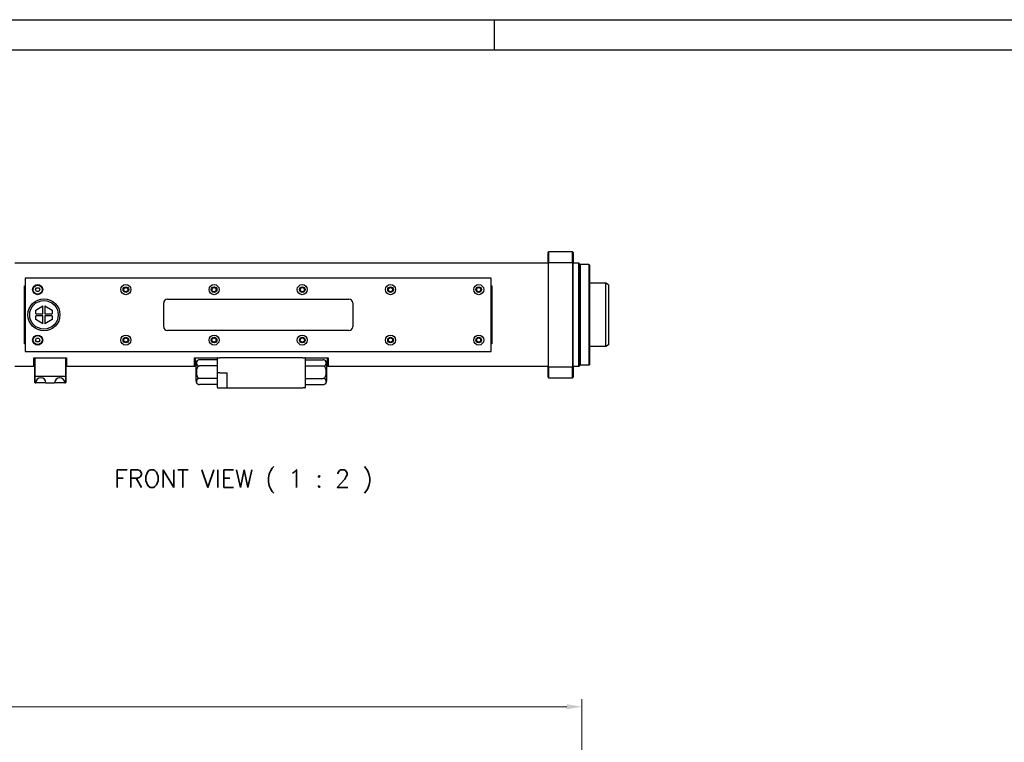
# Model space of a CAD drawing. Extents: x -428 to 763, y 561 to 1437.
# Tile 6 of 12: x -21 to 370, y 1150 to 1437. Entities that reach past the tile are written whole.
import ezdxf

# ---------------------------------------------------------------- set-up
doc = ezdxf.new("R2010")
doc.units = 0
doc.header["$LTSCALE"] = 25.4
doc.layers.get('0').update_dxf_attribs({"linetype": 'CONTINUOUS'})
doc.layers.get('Defpoints').update_dxf_attribs({"linetype": 'CONTINUOUS'})
doc.layers.add('ATA-DIM', color=252, linetype='CONTINUOUS', lineweight=25)
doc.layers.add('ATA-TEXT', color=7, linetype='CONTINUOUS')
doc.styles.get("Standard").update_dxf_attribs({"font": 'simplex.shx'})
doc.dimstyles.new('ata_A0', dxfattribs={"dimtxt": 6, "dimasz": 6, "dimexe": 3, "dimexo": 3, "dimgap": 3, "dimtad": 0, "dimtih": 1, "dimtoh": 1, "dimdec": 6, "dimdsep": 46, "dimtxsty": 'Standard', "dimcen": 0, "dimclrd": 252, "dimclre": 252, "dimclrt": 4, "dimadec": 6, "dimazin": 2, "dimtfac": 1, "dimtdec": 6, "dimtofl": 0, "dimtmove": 0, "dimatfit": 3, "dimfxl": 0, "dimtolj": 1, "dimtzin": 0, "dimlwd": 0, "dimlwe": 0, "dimarcsym": 0})

# ---------------------------------------------------------------- blocks, each defined once
blk = doc.blocks.new('*D8402')
at = {"layer": 'ATA-DIM', "color": 252, "lineweight": 0}
for p, q in [((-343.65, 1040.87), (-343.65, 1167.37)), ((-337.65, 1164.37), (-91.43, 1164.37)), ((196.35, 1164.37), (-70.37, 1164.37)), ((202.35, 967.37), (202.35, 1167.37))]:
    blk.add_line(p, q, dxfattribs=at)
at = {"layer": 'ATA-DIM', "color": 252}
for points in [[(-337.65, 1165.37), (-337.65, 1163.37), (-343.65, 1164.37)], [(196.35, 1163.37), (196.35, 1165.37), (202.35, 1164.37)]]:
    blk.add_solid(points, dxfattribs=at)
at = {"layer": 'Defpoints', "color": 0}
for p in [(202.35, 1164.37), (-343.65, 1037.87), (202.35, 964.37)]:
    blk.add_point(p, dxfattribs=at)
at = {"layer": 'ATA-DIM', "color": 4, "insert": (-88.43, 1167.37), "char_height": 6, "attachment_point": 1}
blk.add_mtext('\\A1;546', dxfattribs=at)
blk = doc.blocks.new('ata-Border-A0-002')
at = {"color": 253, "ltscale": 0.5}
for p, q in [((0, 841), (1189, 841)), ((596, 841), (596, 829))]:
    blk.add_line(p, q, dxfattribs=at)
blk.add_line((10, 829), (1179, 829))

msp = doc.modelspace()

# ---------------------------------------------------------------- linework, layer by layer
for p, q in [((188.9171081, 1344.607349), (189.1671081, 1344.857349)), ((188.9171081, 1340.5334222), (188.9171081, 1344.607349)), ((198.6671081, 1344.857349), (189.1671081, 1344.857349)), ((189.1671081, 1344.857349), (189.1671081, 1340.6239087)), ((198.9171081, 1344.607349), (198.6671081, 1344.857349)), ((198.6671081, 1340.6239087), (198.6671081, 1344.857349)), ((198.9171081, 1344.607349), (198.9171081, 1340.5334222)), ((188.9171081, 1340.357349), (-22.5828919, 1340.357349)), ((188.9171081, 1340.5334222), (188.9171081, 1299.1812759)), ((189.1671081, 1340.6239087), (198.6671081, 1340.6239087)), ((189.1671081, 1299.0907894), (189.1671081, 1340.6239087)), ((198.6671081, 1340.6239087), (198.6671081, 1299.0907894)), ((198.9171081, 1299.1812759), (198.9171081, 1340.5334222)), ((201.1671081, 1340.357349), (198.9171081, 1340.357349)), ((201.4171081, 1340.107349), (201.1671081, 1340.357349)), ((201.1671081, 1299.357349), (201.1671081, 1340.357349)), ((201.4171081, 1340.107349), (201.4171081, 1299.607349)), ((201.4171081, 1339.607349), (201.6671081, 1339.857349)), ((205.1671081, 1339.857349), (201.6671081, 1339.857349)), ((201.6671081, 1339.857349), (201.6671081, 1299.857349)), ((205.3546081, 1339.669849), (205.1671081, 1339.857349)), ((205.1671081, 1339.857349), (205.1671081, 1299.857349)), ((205.3549704, 1339.6694138), (205.4171081, 1339.5947622)), ((205.4171081, 1339.5947622), (205.4171081, 1320.5623458)), ((-18.5828919, 1334.357349), (-18.5828919, 1305.357349)), ((166.4171081, 1334.357349), (-18.5828919, 1334.357349)), ((166.4171081, 1305.357349), (166.4171081, 1334.357349)), ((211.9171081, 1332.357349), (205.4171081, 1332.357349)), ((212.9171081, 1331.7799988), (211.9171081, 1332.357349)), ((211.9171081, 1307.357349), (211.9171081, 1332.357349)), ((-18.8328919, 1331.3137883), (-18.5828919, 1331.3137883)), ((-18.8328919, 1308.4009098), (-18.8328919, 1331.3137883)), ((-14.4489063, 1329.861708), (-14.0121242, 1330.609519)), ((-14.0196741, 1329.109538), (-14.4489063, 1329.861708)), ((-13.1536596, 1329.1051791), (-14.0196741, 1329.109538)), ((-14.0121242, 1330.609519), (-13.1461097, 1330.6051601)), ((-12.7168775, 1329.8529901), (-13.1536596, 1329.1051791)), ((-13.1461097, 1330.6051601), (-12.7168775, 1329.8529901)), ((166.4171081, 1331.3137883), (166.6671081, 1331.3137883)), ((166.6671081, 1331.3137883), (166.6671081, 1308.4009098)), ((212.9171081, 1331.7799988), (212.9171081, 1307.9346993)), ((36.4171081, 1315.107349), (36.4171081, 1324.607349)), ((37.9171081, 1326.107349), (109.9171081, 1326.107349)), ((111.4171081, 1324.607349), (111.4171081, 1315.107349)), ((-14.3409001, 1321.719798), (-11.4979749, 1323.3774399)), ((-14.3345756, 1320.2434232), (-14.3409001, 1321.719798)), ((-11.4846017, 1320.2556319), (-11.4979749, 1323.3774399)), ((-10.6979822, 1323.3808669), (-7.8409597, 1321.7476424)), ((-10.6979822, 1323.3808669), (-10.6846091, 1320.2590589)), ((-7.8409597, 1321.7476424), (-7.8346352, 1320.2712676)), ((205.4171081, 1319.1523523), (205.4171081, 1320.5623458)), ((-14.3345756, 1320.2434232), (-11.4846017, 1320.2556319)), ((-11.4811747, 1319.4556392), (-14.3311486, 1319.4434305)), ((-14.3248241, 1317.9670557), (-14.3311486, 1319.4434305)), ((-11.4678016, 1316.3338312), (-14.3248241, 1317.9670557)), ((-11.4678016, 1316.3338312), (-11.4811747, 1319.4556392)), ((-10.6846091, 1320.2590589), (-7.8346352, 1320.2712676)), ((-7.8312082, 1319.4712749), (-10.6811821, 1319.4590662)), ((-10.6811821, 1319.4590662), (-10.6678089, 1316.3372582)), ((-7.8248837, 1317.9949001), (-10.6678089, 1316.3372582)), ((-7.8312082, 1319.4712749), (-7.8248837, 1317.9949001)), ((205.4171081, 1319.1523523), (205.4171081, 1300.1199359)), ((109.9171081, 1313.607349), (37.9171081, 1313.607349)), ((-14.4489063, 1309.861708), (-14.0121242, 1310.609519)), ((-14.0196741, 1309.109538), (-14.4489063, 1309.861708)), ((-13.1536596, 1309.1051791), (-14.0196741, 1309.109538)), ((-14.0121242, 1310.609519), (-13.1461097, 1310.6051601)), ((-12.7168775, 1309.8529901), (-13.1536596, 1309.1051791)), ((-13.1461097, 1310.6051601), (-12.7168775, 1309.8529901)), ((-18.5828919, 1308.4009098), (-18.8328919, 1308.4009098)), ((-18.5828919, 1305.357349), (166.4171081, 1305.357349)), ((166.6671081, 1308.4009098), (166.4171081, 1308.4009098)), ((211.9171081, 1307.357349), (205.4171081, 1307.357349)), ((212.9171081, 1307.9346993), (211.9171081, 1307.357349)), ((-15.0828919, 1299.357349), (-15.0828919, 1302.857349)), ((-15.0828919, 1302.857349), (-2.0828919, 1302.857349)), ((-14.8328919, 1302.857349), (-14.8328919, 1302.8555109)), ((-14.8328919, 1302.8555109), (-14.8328919, 1295.4609024)), ((-14.5828919, 1295.357349), (-14.5828919, 1302.857349)), ((-2.5828919, 1302.857349), (-2.5828919, 1295.357349)), ((-2.3328919, 1302.8555109), (-2.3328919, 1302.857349)), ((-2.3328919, 1295.4609024), (-2.3328919, 1302.8555109)), ((-2.0828919, 1302.857349), (-2.0828919, 1299.357349)), ((48.6671081, 1299.357349), (48.6671081, 1302.857349)), ((48.6671081, 1302.857349), (57.9171081, 1302.857349)), ((48.9171081, 1302.857349), (48.9171081, 1299.607349)), ((57.6671081, 1302.0148263), (50.6671081, 1302.0148263)), ((57.6671081, 1302.607349), (57.6671081, 1296.857349)), ((57.9171081, 1302.857349), (58.6671081, 1302.857349)), ((91.6671081, 1302.857349), (58.6671081, 1302.857349)), ((91.6671081, 1302.857349), (92.4171081, 1302.857349)), ((92.4171081, 1302.857349), (101.6671081, 1302.857349)), ((92.6671081, 1291.107349), (92.6671081, 1302.607349)), ((92.6671081, 1302.0148263), (99.6671081, 1302.0148263)), ((101.4171081, 1299.607349), (101.4171081, 1302.857349)), ((101.6671081, 1302.857349), (101.6671081, 1299.357349)), ((-15.0828919, 1299.357349), (-22.5828919, 1299.357349)), ((-14.8328919, 1299.607349), (-15.0828919, 1299.357349)), ((-2.3328919, 1299.607349), (-2.0828919, 1299.357349)), ((48.6671081, 1299.357349), (-2.0828919, 1299.357349)), ((48.9171081, 1299.607349), (48.6671081, 1299.357349)), ((49.1671081, 1300.5148263), (49.1671081, 1293.6998718)), ((57.6671081, 1299.5610877), (50.6671081, 1299.5610877)), ((92.6671081, 1299.5610877), (99.6671081, 1299.5610877)), ((101.1671081, 1293.6998718), (101.1671081, 1300.5148263)), ((101.4171081, 1299.607349), (101.6671081, 1299.357349)), ((188.9171081, 1299.357349), (101.6671081, 1299.357349)), ((188.9171081, 1295.107349), (188.9171081, 1299.1812759)), ((198.6671081, 1299.0907894), (189.1671081, 1299.0907894)), ((189.1671081, 1299.0907894), (189.1671081, 1294.857349)), ((198.6671081, 1294.857349), (198.6671081, 1299.0907894)), ((201.1671081, 1299.357349), (198.9171081, 1299.357349)), ((198.9171081, 1299.1812759), (198.9171081, 1295.107349)), ((201.4171081, 1299.607349), (201.1671081, 1299.357349)), ((201.4171081, 1300.107349), (201.6671081, 1299.857349)), ((205.1671081, 1299.857349), (201.6671081, 1299.857349)), ((205.3546081, 1300.044849), (205.1671081, 1299.857349)), ((205.4171081, 1300.1199359), (205.3549702, 1300.0452841)), ((-14.5828919, 1295.357349), (-14.8328919, 1295.4609024)), ((-14.8328919, 1295.4609024), (-14.8328919, 1293.107349)), ((-14.5828919, 1292.857349), (-14.8328919, 1293.107349)), ((-2.5828919, 1295.357349), (-14.5828919, 1295.357349)), ((-14.5828919, 1292.857349), (-14.5828919, 1295.357349)), ((-2.3328919, 1295.4609024), (-2.5828919, 1295.357349)), ((-2.5828919, 1295.357349), (-2.5828919, 1292.857349)), ((-2.5828919, 1292.857349), (-2.3328919, 1293.107349)), ((-2.3328919, 1293.107349), (-2.3328919, 1295.4609024)), ((57.6671081, 1294.6536104), (50.6671081, 1294.6536104)), ((57.6671081, 1296.857349), (57.6671081, 1291.107349)), ((58.6671081, 1296.857349), (57.6671081, 1296.857349)), ((58.6671081, 1296.857349), (61.6671081, 1296.857349)), ((61.4171081, 1296.857349), (61.4171081, 1291.107349)), ((92.6671081, 1294.6536104), (99.6671081, 1294.6536104)), ((188.9171081, 1295.107349), (189.1671081, 1294.857349)), ((189.1671081, 1294.857349), (198.6671081, 1294.857349)), ((198.6671081, 1294.857349), (198.9171081, 1295.107349)), ((-14.5828919, 1292.857349), (-14.3328919, 1292.857349)), ((-10.3328919, 1292.857349), (-14.3328919, 1292.857349)), ((-10.3328919, 1292.857349), (-6.8328919, 1292.857349)), ((-2.8328919, 1292.857349), (-6.8328919, 1292.857349)), ((-2.8328919, 1292.857349), (-2.5828919, 1292.857349)), ((57.6671081, 1292.1998718), (50.6671081, 1292.1998718)), ((57.9171081, 1290.857349), (60.4171081, 1290.857349)), ((60.4171081, 1290.857349), (61.6671081, 1290.857349)), ((61.6671081, 1290.857349), (91.6671081, 1290.857349)), ((92.4171081, 1290.857349), (91.6671081, 1290.857349)), ((92.6671081, 1292.1998718), (99.6671081, 1292.1998718))]:
    msp.add_line(p, q)
for centre, radius in [((-13.5828919, 1329.857349), 2), ((-13.5828919, 1329.857349), 1.75), ((21.4171081, 1329.857349), 2), ((21.4171081, 1329.857349), 1.125), ((21.4171081, 1329.857349), 0.8105), ((56.4171081, 1329.857349), 2), ((56.4171081, 1329.857349), 1.125), ((56.4171081, 1329.857349), 0.8105), ((91.4171081, 1329.857349), 2), ((91.4171081, 1329.857349), 1.125), ((91.4171081, 1329.857349), 0.8105), ((126.4171081, 1329.857349), 2), ((126.4171081, 1329.857349), 1.125), ((126.4171081, 1329.857349), 0.8105), ((161.4171081, 1329.857349), 2), ((161.4171081, 1329.857349), 1.125), ((161.4171081, 1329.857349), 0.8105), ((-11.0828919, 1319.857349), 6.35), ((-11.0828919, 1319.857349), 5.6625945), ((-13.5828919, 1309.857349), 2), ((-13.5828919, 1309.857349), 1.75), ((21.4171081, 1309.857349), 2), ((21.4171081, 1309.857349), 1.125), ((21.4171081, 1309.857349), 0.8105), ((56.4171081, 1309.857349), 2), ((56.4171081, 1309.857349), 1.125), ((56.4171081, 1309.857349), 0.8105), ((91.4171081, 1309.857349), 2), ((91.4171081, 1309.857349), 1.125), ((91.4171081, 1309.857349), 0.8105), ((126.4171081, 1309.857349), 2), ((126.4171081, 1309.857349), 1.125), ((126.4171081, 1309.857349), 0.8105), ((161.4171081, 1309.857349), 2), ((161.4171081, 1309.857349), 1.125), ((161.4171081, 1309.857349), 0.8105)]:
    msp.add_circle(centre, radius)
for centre, radius, start, end in [((37.9171081, 1324.607349), 1.5, 90, 180), ((109.9171081, 1324.607349), 1.5, 0, 90), ((37.9171081, 1315.107349), 1.5, 180, 270), ((109.9171081, 1315.107349), 1.5, 270, 0), ((50.6671081, 1300.5148263), 1.5, 90, 180), ((57.9171081, 1302.607349), 0.25, 90, 180), ((92.4171081, 1302.607349), 0.25, 0, 90), ((99.6671081, 1300.5148263), 1.5, 0, 90), ((-12.3328919, 1292.857349), 2, 0, 180), ((-4.8328919, 1292.857349), 2, 0, 180), ((50.6671081, 1293.6998718), 1.5, 180, 270), ((99.6671081, 1293.6998718), 1.5, 270, 0), ((57.9171081, 1291.107349), 0.25, 180, 270), ((61.6671081, 1291.107349), 0.25, 180, 270), ((92.4171081, 1291.107349), 0.25, 270, 0)]:
    msp.add_arc(centre, radius, start, end)
for points in [[(188.9171081, 1340.5334222), (189.0004298, 1340.5636461), (189.083764, 1340.5938084), (189.1671081, 1340.6239087)], [(198.6671081, 1340.6239087), (198.7504522, 1340.5938084), (198.8337864, 1340.5636461), (198.9171081, 1340.5334222)], [(188.9171081, 1299.1812759), (189.0004298, 1299.151052), (189.083764, 1299.1208897), (189.1671081, 1299.0907894)], [(198.9171081, 1299.1812759), (198.8337864, 1299.151052), (198.7504522, 1299.1208897), (198.6671081, 1299.0907894)]]:
    msp.add_open_spline(points, degree=3)
for points, weights in [([(-18.8328919, 1331.3137883), (-18.7053673, 1331.0855975), (-18.5828919, 1330.8601896)], [1, 1.00006195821, 1]), ([(166.4171081, 1330.8601896), (166.5395835, 1331.0855975), (166.6671081, 1331.3137883)], [1, 1.00006195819, 1]), ([(-18.5828919, 1308.8545085), (-18.7053673, 1308.6291006), (-18.8328919, 1308.4009098)], [1, 1.00006195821, 1]), ([(166.6671081, 1308.4009098), (166.5395835, 1308.6291006), (166.4171081, 1308.8545085)], [1, 1.00006195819, 1])]:
    msp.add_rational_spline(points, weights, degree=2)
for points, knots in [([(205.4171081, 1320.5623458), (205.4115633, 1320.531182), (205.4063901, 1320.5000106), (205.3587525, 1320.190804), (205.3430067, 1319.8801182), (205.3747319, 1319.4319104), (205.3926719, 1319.2896916), (205.4171081, 1319.1523523)], [1.80499550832, 1.80499550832, 1.80499550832, 1.80499550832, 1.82422195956, 1.82422195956, 1.99582330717, 1.99582330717, 2.07649552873, 2.07649552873, 2.07649552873, 2.07649552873]), ([(50.6671081, 1302.0148263), (50.5729181, 1302.0148263), (50.4621896, 1302.0034848), (50.2692197, 1301.9644571), (50.1560834, 1301.926038), (49.9494599, 1301.829035), (49.834848, 1301.7450469), (49.5017967, 1301.4142395), (49.4260781, 1301.0735842), (49.4260781, 1300.5023298), (49.5017967, 1300.1616745), (49.834848, 1299.8308672), (49.9494599, 1299.746879), (50.1560834, 1299.649876), (50.2692197, 1299.6114569), (50.4621896, 1299.5724292), (50.5729181, 1299.5610877), (50.6671081, 1299.5610877)], [0.5693236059, 0.5693236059, 0.5693236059, 0.5693236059, 0.6258375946, 0.6258375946, 0.6942187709, 0.6942187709, 0.7958946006, 0.7958946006, 1.1386472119, 1.1386472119, 1.4813998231, 1.4813998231, 1.5830756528, 1.5830756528, 1.6514568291, 1.6514568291, 1.7079708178, 1.7079708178, 1.7079708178, 1.7079708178]), ([(99.6671081, 1299.5610877), (99.7612981, 1299.5610877), (99.8720266, 1299.5724292), (100.0649965, 1299.6114569), (100.1781328, 1299.649876), (100.3847563, 1299.746879), (100.4993682, 1299.8308672), (100.8324195, 1300.1616745), (100.9081381, 1300.5023298), (100.9081381, 1301.0735842), (100.8324195, 1301.4142395), (100.4993682, 1301.7450469), (100.3847563, 1301.829035), (100.1781328, 1301.926038), (100.0649965, 1301.9644571), (99.8720266, 1302.0034848), (99.7612981, 1302.0148263), (99.6671081, 1302.0148263)], [0.5693236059, 0.5693236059, 0.5693236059, 0.5693236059, 0.6258375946, 0.6258375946, 0.6942187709, 0.6942187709, 0.7958946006, 0.7958946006, 1.1386472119, 1.1386472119, 1.4813998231, 1.4813998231, 1.5830756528, 1.5830756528, 1.6514568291, 1.6514568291, 1.7079708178, 1.7079708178, 1.7079708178, 1.7079708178]), ([(50.6671081, 1299.5610877), (50.5729181, 1299.5610877), (50.4621896, 1299.5384046), (50.2692197, 1299.4603493), (50.1560834, 1299.3835111), (49.9494599, 1299.189505), (49.834848, 1299.0215288), (49.5017967, 1298.359914), (49.4260781, 1297.6786034), (49.4260781, 1296.5360947), (49.5017967, 1295.8547841), (49.834848, 1295.1931693), (49.9494599, 1295.0251931), (50.1560834, 1294.831187), (50.2692197, 1294.7543488), (50.4621896, 1294.6762935), (50.5729181, 1294.6536104), (50.6671081, 1294.6536104)], [0.5693236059, 0.5693236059, 0.5693236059, 0.5693236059, 0.6258375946, 0.6258375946, 0.6942187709, 0.6942187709, 0.7958946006, 0.7958946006, 1.1386472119, 1.1386472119, 1.4813998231, 1.4813998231, 1.5830756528, 1.5830756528, 1.6514568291, 1.6514568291, 1.7079708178, 1.7079708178, 1.7079708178, 1.7079708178]), ([(99.6671081, 1294.6536104), (99.7612981, 1294.6536104), (99.8720266, 1294.6762935), (100.0649965, 1294.7543488), (100.1781328, 1294.831187), (100.3847563, 1295.0251931), (100.4993682, 1295.1931693), (100.8324195, 1295.8547841), (100.9081381, 1296.5360947), (100.9081381, 1297.6786034), (100.8324195, 1298.359914), (100.4993682, 1299.0215288), (100.3847563, 1299.189505), (100.1781328, 1299.3835111), (100.0649965, 1299.4603493), (99.8720266, 1299.5384046), (99.7612981, 1299.5610877), (99.6671081, 1299.5610877)], [0.5693236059, 0.5693236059, 0.5693236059, 0.5693236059, 0.6258375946, 0.6258375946, 0.6942187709, 0.6942187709, 0.7958946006, 0.7958946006, 1.1386472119, 1.1386472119, 1.4813998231, 1.4813998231, 1.5830756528, 1.5830756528, 1.6514568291, 1.6514568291, 1.7079708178, 1.7079708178, 1.7079708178, 1.7079708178]), ([(50.6671081, 1294.6536104), (50.5729181, 1294.6536104), (50.4621896, 1294.6422689), (50.2692197, 1294.6032412), (50.1560834, 1294.5648221), (49.9494599, 1294.467819), (49.834848, 1294.3838309), (49.5017967, 1294.0530235), (49.4260781, 1293.7123683), (49.4260781, 1293.1411139), (49.5017967, 1292.8004586), (49.834848, 1292.4696512), (49.9494599, 1292.3856631), (50.1560834, 1292.2886601), (50.2692197, 1292.2502409), (50.4621896, 1292.2112133), (50.5729181, 1292.1998718), (50.6671081, 1292.1998718)], [0.5693236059, 0.5693236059, 0.5693236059, 0.5693236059, 0.6258375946, 0.6258375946, 0.6942187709, 0.6942187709, 0.7958946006, 0.7958946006, 1.1386472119, 1.1386472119, 1.4813998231, 1.4813998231, 1.5830756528, 1.5830756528, 1.6514568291, 1.6514568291, 1.7079708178, 1.7079708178, 1.7079708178, 1.7079708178]), ([(99.6671081, 1292.1998718), (99.7612981, 1292.1998718), (99.8720266, 1292.2112133), (100.0649965, 1292.2502409), (100.1781328, 1292.2886601), (100.3847563, 1292.3856631), (100.4993682, 1292.4696512), (100.8324195, 1292.8004586), (100.9081381, 1293.1411139), (100.9081381, 1293.7123683), (100.8324195, 1294.0530235), (100.4993682, 1294.3838309), (100.3847563, 1294.467819), (100.1781328, 1294.5648221), (100.0649965, 1294.6032412), (99.8720266, 1294.6422689), (99.7612981, 1294.6536104), (99.6671081, 1294.6536104)], [0.5693236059, 0.5693236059, 0.5693236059, 0.5693236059, 0.6258375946, 0.6258375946, 0.6942187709, 0.6942187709, 0.7958946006, 0.7958946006, 1.1386472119, 1.1386472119, 1.4813998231, 1.4813998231, 1.5830756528, 1.5830756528, 1.6514568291, 1.6514568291, 1.7079708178, 1.7079708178, 1.7079708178, 1.7079708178])]:
    msp.add_open_spline(points, degree=3, knots=knots)

# ---------------------------------------------------------------- block references
msp.add_blockref('ata-Border-A0-002', (-428.3875496, 595.9386921))

# ---------------------------------------------------------------- texts
at = {"layer": 'ATA-TEXT', "insert": (16.7734524, 1249.0607326), "char_height": 7, "attachment_point": 7}
msp.add_mtext('FRONT VIEW ( 1 : 2 )', dxfattribs=at)

# ---------------------------------------------------------------- dimensions: what is measured, and where the dimension line sits
at = {"layer": 'ATA-DIM'}
dim = msp.add_linear_dim(base=(202.345530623, 1164.367468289), p1=(-343.654469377, 1037.867468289), p2=(202.345530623, 964.367468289), angle=180, dimstyle='ata_A0', override={"dimtol": 0, "dimlim": 0, "dimtp": 0, "dimtm": 0, "dimtfac": 0.571429, "dimtdec": 2, "dimtolj": 1, "dimtzin": 0}, dxfattribs=at)
dim.commit()
dim.dimension.update_dxf_attribs({"geometry": '*D8402', "text_midpoint": (-80.904469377, 1164.367468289), "dimtype": 160})

doc.saveas('drawing.dxf')
